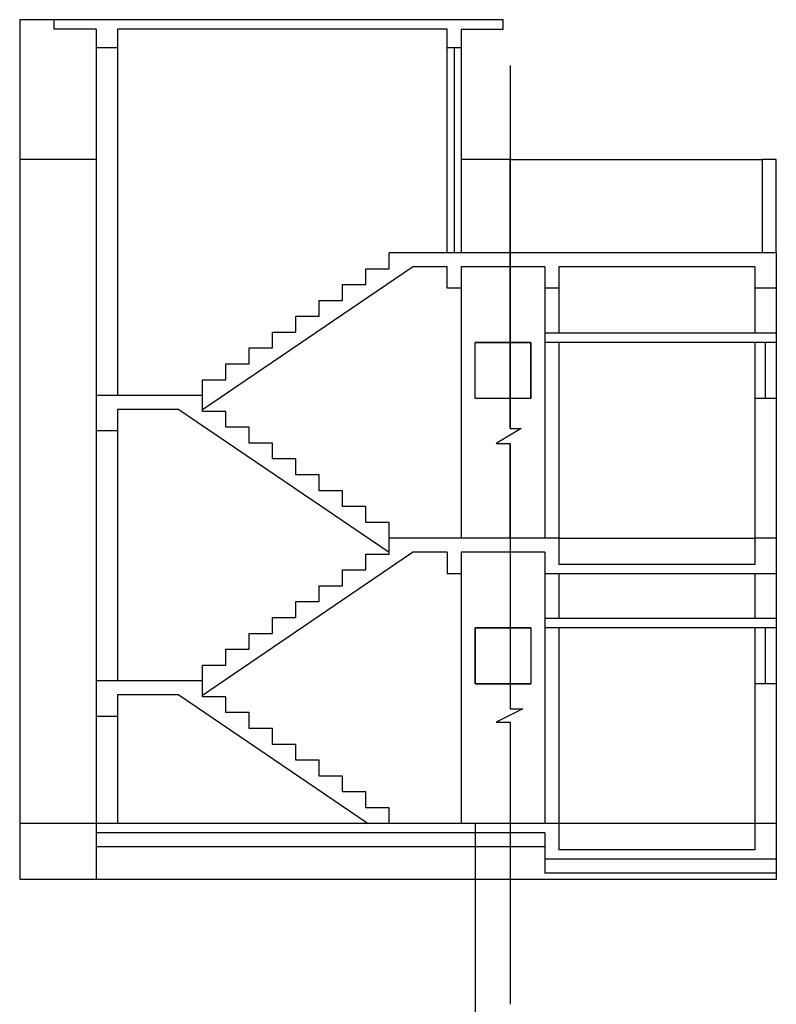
# Model space of a CAD drawing. Header units: millimetres. Extents: x 55 to 259, y 26 to 60.
# Tile 7 of 8: x 222 to 230, y 50 to 60. Entities that reach past the tile are written whole.
import ezdxf

# ---------------------------------------------------------------- set-up
doc = ezdxf.new("R2010")
doc.units = ezdxf.units.MM
doc.header["$LTSCALE"] = 0.05

msp = doc.modelspace()

# ---------------------------------------------------------------- linework, layer by layer
at = {"ltscale": 0.05}
for p, q in [((222.01, 60.431), (222.01, 51.211)), ((226.742, 60.431), (222.01, 60.431)), ((222.38, 60.331), (222.38, 60.431)), ((227.192, 60.431), (226.742, 60.431)), ((227.192, 60.331), (227.192, 60.431)), ((222.83, 60.331), (222.38, 60.331)), ((222.83, 60.331), (222.83, 51.211)), ((223.06, 60.331), (223.06, 56.401)), ((226.592, 60.331), (223.06, 60.331)), ((226.592, 57.931), (226.592, 60.331)), ((226.742, 60.331), (226.742, 57.931)), ((226.742, 60.331), (227.192, 60.331)), ((223.06, 60.131), (222.83, 60.131)), ((226.742, 60.131), (226.592, 60.131)), ((226.742, 60.131), (226.592, 60.131)), ((226.667, 60.131), (226.667, 57.931)), ((227.27, 59.94), (227.27, 56.046)), ((222.83, 58.931), (222.01, 58.931)), ((227.27, 58.931), (226.742, 58.931)), ((227.27, 57.931), (227.27, 58.931)), ((227.27, 58.931), (229.972, 58.931)), ((230.122, 58.931), (229.972, 58.931)), ((229.972, 58.931), (229.972, 57.931)), ((230.122, 57.931), (230.122, 58.931)), ((227.27, 57.931), (225.97, 57.931)), ((225.97, 57.761), (225.97, 57.931)), ((230.122, 57.931), (227.27, 57.931)), ((227.27, 56.046), (227.27, 57.931)), ((230.122, 57.931), (230.122, 51.211)), ((223.97, 56.25), (226.222, 57.781)), ((226.592, 57.781), (226.222, 57.781)), ((226.592, 57.551), (226.592, 57.781)), ((227.27, 57.781), (226.742, 57.781)), ((226.742, 57.781), (226.742, 54.871)), ((227.642, 57.781), (227.27, 57.781)), ((227.642, 57.781), (227.642, 54.871)), ((227.792, 57.781), (227.792, 57.071)), ((229.892, 57.781), (227.792, 57.781)), ((229.892, 57.781), (229.892, 57.071)), ((226.742, 57.551), (226.592, 57.551)), ((227.792, 57.551), (227.642, 57.551)), ((230.122, 57.551), (229.892, 57.551)), ((230.122, 57.071), (227.642, 57.071)), ((227.492, 56.971), (226.892, 56.971)), ((226.892, 56.371), (226.892, 56.971)), ((227.492, 56.371), (227.492, 56.971)), ((230.122, 56.971), (227.642, 56.971)), ((227.792, 56.971), (227.792, 54.591)), ((229.892, 56.971), (229.892, 54.591)), ((230.007, 56.371), (230.007, 56.971)), ((223.97, 56.401), (222.83, 56.401)), ((227.492, 56.371), (226.892, 56.371)), ((230.122, 56.371), (229.892, 56.371)), ((223.718, 56.251), (223.06, 56.251)), ((223.06, 56.251), (223.06, 53.341)), ((223.718, 56.251), (225.97, 54.72)), ((223.06, 56.021), (222.83, 56.021)), ((227.388, 56.046), (227.12, 55.888)), ((227.27, 56.046), (227.388, 56.046)), ((227.12, 55.888), (227.27, 55.888)), ((227.27, 54.871), (227.27, 55.888)), ((227.27, 55.888), (227.27, 53.041)), ((227.27, 54.871), (225.97, 54.871)), ((225.97, 54.701), (225.97, 54.871)), ((227.27, 54.871), (227.27, 53.041)), ((227.792, 54.871), (227.27, 54.871)), ((227.792, 54.871), (227.27, 54.871)), ((227.792, 54.871), (229.892, 54.871)), ((230.122, 54.871), (229.892, 54.871)), ((230.122, 54.871), (229.892, 54.871)), ((230.122, 54.871), (230.122, 51.211)), ((223.97, 53.19), (226.222, 54.721)), ((226.592, 54.721), (226.222, 54.721)), ((226.592, 54.721), (226.592, 54.491)), ((227.27, 54.721), (226.742, 54.721)), ((226.742, 54.721), (226.742, 51.811)), ((227.642, 54.721), (227.27, 54.721)), ((227.642, 54.721), (227.642, 51.811)), ((227.642, 54.721), (227.642, 54.491)), ((227.792, 54.721), (227.792, 54.591)), ((229.892, 54.721), (229.892, 54.591)), ((229.892, 54.591), (227.792, 54.591)), ((226.742, 54.491), (226.592, 54.491)), ((227.792, 54.491), (227.642, 54.491)), ((230.122, 54.491), (227.642, 54.491)), ((227.792, 54.491), (227.792, 54.011)), ((230.122, 54.491), (229.892, 54.491)), ((229.892, 54.491), (229.892, 54.011)), ((230.122, 54.011), (227.642, 54.011)), ((227.492, 53.911), (226.892, 53.911)), ((226.892, 53.911), (226.892, 53.311)), ((227.492, 53.911), (227.492, 53.311)), ((230.122, 53.911), (227.642, 53.911)), ((227.792, 53.911), (227.792, 51.531)), ((229.892, 53.911), (229.892, 51.531)), ((230.007, 53.311), (230.007, 53.911)), ((223.97, 53.341), (222.83, 53.341)), ((226.892, 53.311), (227.492, 53.311)), ((230.122, 53.311), (229.892, 53.311)), ((223.718, 53.191), (223.06, 53.191)), ((223.06, 53.191), (223.06, 51.811)), ((223.718, 53.191), (225.748, 51.811)), ((227.406, 53.042), (227.12, 52.899)), ((227.27, 53.041), (227.406, 53.042)), ((223.06, 52.961), (222.83, 52.961)), ((227.12, 52.899), (227.27, 52.899)), ((227.27, 52.899), (227.27, 49.874)), ((227.27, 52.899), (227.27, 51.211)), ((227.27, 51.811), (222.01, 51.811)), ((230.122, 51.811), (227.27, 51.811)), ((227.642, 51.711), (222.83, 51.711)), ((227.642, 51.711), (227.642, 51.281)), ((227.642, 51.561), (222.83, 51.561)), ((229.892, 51.531), (227.792, 51.531)), ((230.122, 51.431), (227.642, 51.431)), ((227.27, 51.211), (222.01, 51.211)), ((230.122, 51.211), (227.27, 51.211)), ((230.122, 51.281), (227.642, 51.281))]:
    msp.add_line(p, q, dxfattribs=at)
msp.add_ray((226.892, 51.811), (0, -1), dxfattribs=at)
for points in [[(225.72, 57.591), (225.72, 57.761), (225.97, 57.761)], [(225.47, 57.421), (225.47, 57.591), (225.72, 57.591)], [(225.22, 57.251), (225.22, 57.421), (225.47, 57.421)], [(224.97, 57.081), (224.97, 57.251), (225.22, 57.251)], [(224.72, 56.911), (224.72, 57.081), (224.97, 57.081)], [(224.47, 56.741), (224.47, 56.911), (224.72, 56.911)], [(224.22, 56.571), (224.22, 56.741), (224.47, 56.741)], [(223.97, 56.401), (223.97, 56.571), (224.22, 56.571)], [(223.97, 56.231), (223.97, 56.401)], [(224.22, 56.061), (224.22, 56.231), (223.97, 56.231)], [(224.47, 55.891), (224.47, 56.061), (224.22, 56.061)], [(224.72, 55.721), (224.72, 55.891), (224.47, 55.891)], [(224.97, 55.551), (224.97, 55.721), (224.72, 55.721)], [(225.22, 55.381), (225.22, 55.551), (224.97, 55.551)], [(225.47, 55.211), (225.47, 55.381), (225.22, 55.381)], [(225.72, 55.041), (225.72, 55.211), (225.47, 55.211)], [(225.97, 54.871), (225.97, 55.041), (225.72, 55.041)], [(225.72, 54.531), (225.72, 54.701), (225.97, 54.701)], [(225.47, 54.361), (225.47, 54.531), (225.72, 54.531)], [(225.22, 54.191), (225.22, 54.361), (225.47, 54.361)], [(224.97, 54.021), (224.97, 54.191), (225.22, 54.191)], [(224.72, 53.851), (224.72, 54.021), (224.97, 54.021)], [(224.47, 53.681), (224.47, 53.851), (224.72, 53.851)], [(224.22, 53.511), (224.22, 53.681), (224.47, 53.681)], [(223.97, 53.341), (223.97, 53.511), (224.22, 53.511)], [(223.97, 53.171), (223.97, 53.341)], [(224.22, 53.001), (224.22, 53.171), (223.97, 53.171)], [(224.47, 52.831), (224.47, 53.001), (224.22, 53.001)], [(224.72, 52.661), (224.72, 52.831), (224.47, 52.831)], [(224.97, 52.491), (224.97, 52.661), (224.72, 52.661)], [(225.22, 52.321), (225.22, 52.491), (224.97, 52.491)], [(225.47, 52.151), (225.47, 52.321), (225.22, 52.321)], [(225.72, 51.981), (225.72, 52.151), (225.47, 52.151)], [(225.97, 51.811), (225.97, 51.981), (225.72, 51.981)]]:
    msp.add_lwpolyline(points, dxfattribs=at)
for points in [[(226.892, 56.971), (227.492, 56.971), (227.492, 56.371), (226.892, 56.371)], [(226.892, 53.911), (227.492, 53.911), (227.492, 53.311), (226.892, 53.311)]]:
    msp.add_lwpolyline(points, close=True, dxfattribs=at)

doc.saveas('drawing.dxf')
